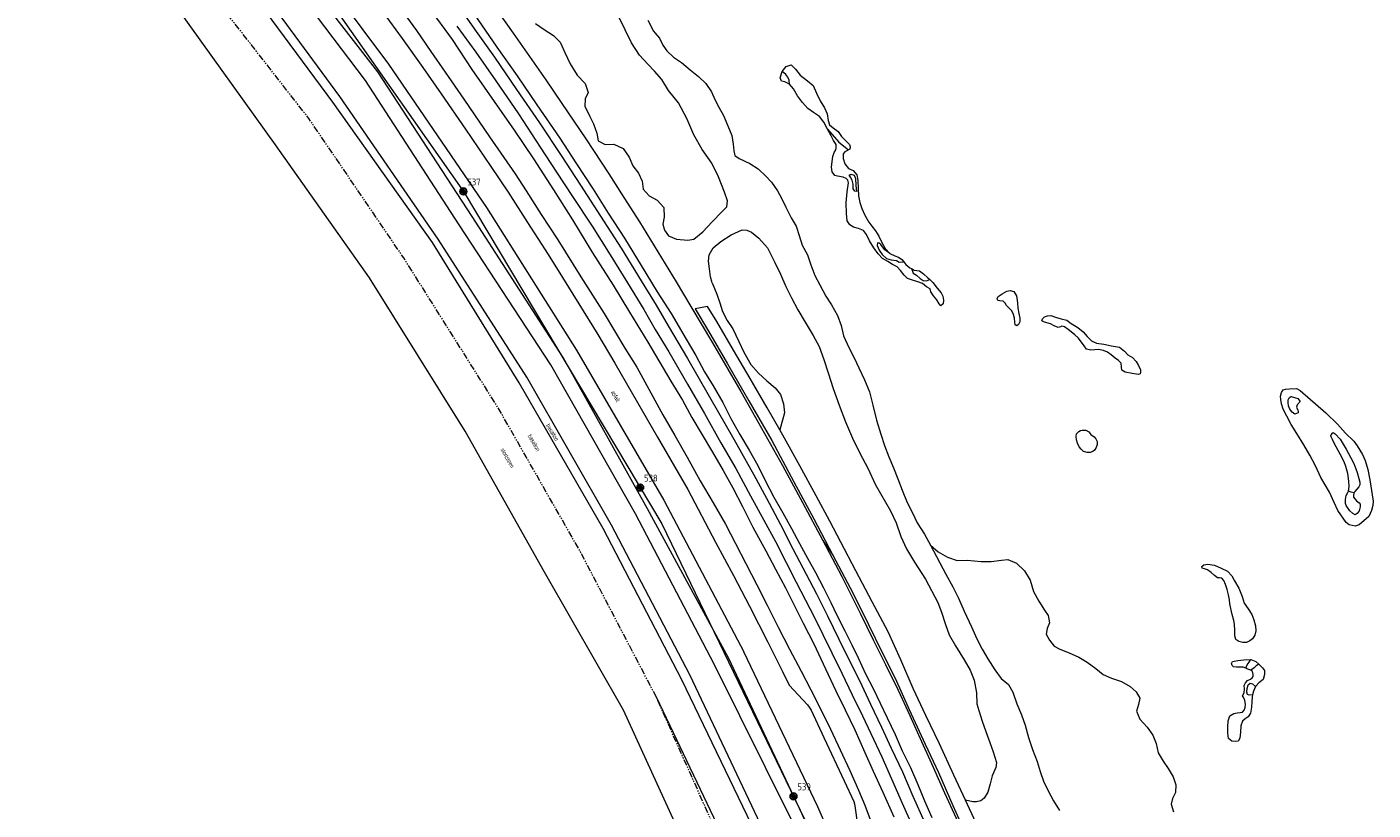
# Model space of a CAD drawing. Header units: metres. Extents: x 69428 to 72581, y 405279 to 408746.
# Tile 9 of 39: x 72034 to 72425, y 406655 to 406882. Entities that reach past the tile are written whole.
import ezdxf
from ezdxf.enums import TextEntityAlignment as Align

# ---------------------------------------------------------------- set-up
doc = ezdxf.new("R2010")
doc.units = ezdxf.units.M
doc.linetypes.add('PHANTOM2', pattern=[1.25, 0.625, -0.125, 0.125, -0.125, 0.125, -0.125])
for name, color, linetype, lineweight in [('BS-BINNENKRUINLIJN-KPN', 253, 'CONTINUOUS', 0), ('BS-BINNENTEENLIJN-KPN', 253, 'CONTINUOUS', 0), ('BS-Dijkpaal', 2, 'CONTINUOUS', 25), ('BS-Dijkpaal @ 0.5', 2, 'CONTINUOUS', 25), ('BS-Dijkpaal @ 1', 2, 'CONTINUOUS', 25), ('BS-Dijkpaalnr', 6, 'CONTINUOUS', 25), ('BS-KANT-KREUKELBERM', 35, 'PHANTOM2', 0), ('BS-KANT-VERHARDING', 253, 'CONTINUOUS', 0), ('BS-KRUINLIJN', 253, 'CONTINUOUS', 0), ('BS-OVERIG-KPN', 253, 'CONTINUOUS', 0), ('BS-OVERIGE-TEKSTEN', 253, 'CONTINUOUS', 0), ('BS-RASTER', 253, 'RASTER', 0), ('BS-SCHEIDINGSLIJN-TALUDBEKL', 253, 'CONTINUOUS', 0), ('BS-STORTSTEENLIJN', 253, 'CONTINUOUS', 0), ('BS-TUSSENBERM', 253, 'CONTINUOUS', 0), ('BS-WATERLIJN-KPN', 253, 'CONTINUOUS', 0), ('THEORETISCHE_NULLIJN', 1, 'CONTINUOUS', 0)]:
    doc.layers.add(name, color=color, linetype=linetype, lineweight=lineweight)
doc.styles.add('ISO', font='ISO')
doc.linetypes.add('RASTER', pattern='A,3,-2,[200,RASTER,S=0.75,R=0,X=0,Y=0],-2,3', length=10)

# ---------------------------------------------------------------- blocks, each defined once
blk = doc.blocks.new('132')
at = {"layer": 'BS-Dijkpaal'}
h = blk.add_hatch(color=256, dxfattribs=at)
h.paths.add_polyline_path([(0, 0), (0, 1, 0.414214), (-1, 0)])
h.paths.add_polyline_path([(1, 0), (0, 0), (0, -1, 0.414214)])
for p, q in [((-1, 0), (1, 0)), ((0, -1), (0, 1))]:
    blk.add_line(p, q, dxfattribs=at)
blk.add_circle((0, 0), 1, dxfattribs=at)
blk = doc.blocks.new('*U93')
at = {"layer": 'BS-Dijkpaal @ 0.5', "xscale": 0.5, "yscale": 0.5, "zscale": 0.5}
blk.add_blockref('132', (72212.145, 406748.296), dxfattribs=at)
at = {"layer": 'BS-Dijkpaal @ 1'}
blk.add_blockref('132', (72212.145, 406748.296), dxfattribs=at)
blk = doc.blocks.new('*U94')
at = {"layer": 'BS-Dijkpaal @ 0.5', "xscale": 0.5, "yscale": 0.5, "zscale": 0.5}
blk.add_blockref('132', (72160.856, 406834.14), dxfattribs=at)
at = {"layer": 'BS-Dijkpaal @ 1'}
blk.add_blockref('132', (72160.856, 406834.14), dxfattribs=at)
blk = doc.blocks.new('*U101')
at = {"layer": 'BS-Dijkpaal @ 0.5', "xscale": 0.5, "yscale": 0.5, "zscale": 0.5}
blk.add_blockref('132', (72256.619, 406658.776), dxfattribs=at)
at = {"layer": 'BS-Dijkpaal @ 1'}
blk.add_blockref('132', (72256.619, 406658.776), dxfattribs=at)

msp = doc.modelspace()

# ---------------------------------------------------------------- linework, layer by layer
at = {"layer": 'BS-BINNENKRUINLIJN-KPN'}
for points in [[(72141.414, 406888.735), (72147.264, 406880.838), (72151.442, 406874.713), (72155.549, 406868.682), (72160.971, 406860.916), (72168.45, 406849.963), (72175.86, 406839.214), (72179.027, 406834.268), (72183.468, 406827.453), (72188.216, 406820.086), (72194.96, 406809.35), (72201.665, 406798.737), (72207.661, 406788.682), (72211.134, 406783.145)], [(72164.021, 406885.496), (72170.52, 406875.99), (72176.44, 406867.67), (72182.131, 406859.267), (72188.802, 406849.558), (72193.431, 406842.465), (72198.462, 406834.826), (72202.901, 406827.866), (72207.592, 406820.609), (72212.438, 406812.644), (72217.09, 406805.044), (72221.146, 406798.702)], [(72221.146, 406798.702), (72225.509, 406791.271), (72228.263, 406786.563), (72230.837, 406781.854), (72233.32, 406777.808), (72236.084, 406772.993), (72238.48, 406768.302), (72241.036, 406763.691), (72243.804, 406759.089), (72246.235, 406754.658), (72248.332, 406750.551), (72250.946, 406745.462), (72253.512, 406740.964), (72256.052, 406736.439), (72258.39, 406732.104), (72260.708, 406727.77), (72262.976, 406723.668), (72265.333, 406719.222), (72267.44, 406714.993), (72269.234, 406711.289), (72271.539, 406706.719), (72273.583, 406702.695), (72275.403, 406698.886), (72277.546, 406694.244), (72279.733, 406690.026), (72281.771, 406685.818), (72283.828, 406681.488), (72286.081, 406676.664), (72288.174, 406671.957), (72290.523, 406667.138), (72292.709, 406662.171), (72294.614, 406657.462), (72296.749, 406652.655)], [(72211.134, 406783.145), (72218.748, 406769.408), (72222.222, 406763.363), (72225.752, 406757.14), (72229.587, 406750.198), (72233.323, 406743.838), (72236.92, 406737.63), (72239.803, 406732.069), (72242.768, 406726.241), (72245.998, 406720.109), (72248.997, 406714.175), (72252.169, 406707.842), (72255.458, 406701.424), (72258.847, 406695.052), (72261.649, 406689.632), (72263.791, 406685.465), (72267.337, 406678.239), (72272.957, 406666.216), (72275.51, 406660.593), (72277.268, 406656.178), (72279.132, 406651.269)]]:
    msp.add_lwpolyline(points, dxfattribs=at)
at = {"layer": 'BS-BINNENTEENLIJN-KPN'}
for points in [[(72150.949, 406887.244), (72157.578, 406878.157), (72163.329, 406869.496), (72169.761, 406860.222), (72175.585, 406851.917), (72181.204, 406843.633), (72186.967, 406834.629), (72192.553, 406825.911), (72198.284, 406816.35), (72204.299, 406806.932), (72209.042, 406799.113), (72214.317, 406790.417)], [(72214.317, 406790.417), (72221.006, 406779.104), (72224.381, 406773.59), (72227.131, 406768.586), (72230.148, 406763.59), (72233.078, 406758.547), (72236.177, 406753.203), (72239.003, 406748.238), (72241.825, 406742.816), (72244.853, 406736.781), (72248.559, 406729.942), (72251.404, 406724.654), (72254.283, 406719.218), (72256.762, 406714.375), (72259.412, 406708.985), (72262.469, 406702.993), (72265.913, 406695.749), (72268.864, 406689.383), (72271.635, 406683.832), (72274.361, 406678.028), (72277.269, 406671.454), (72279.719, 406666.02), (72282.559, 406659.948), (72285.712, 406652.82)], [(72265.11, 406732.936), (72268.042, 406728.717)], [(72268.042, 406728.717), (72273.971, 406717.56), (72278.418, 406708.571), (72282.353, 406700.493), (72286.065, 406692.995), (72290.154, 406683.988), (72294.764, 406673.861), (72298.647, 406665.671), (72302.875, 406656.077), (72307.196, 406646.467), (72312.242, 406634.677), (72316.602, 406623.947), (72320.528, 406614.416), (72324.835, 406603.316), (72327.775, 406595.816), (72331.488, 406585.753), (72334.789, 406577.019), (72338.601, 406566.796), (72341.939, 406558.021), (72344.398, 406551.2), (72347.099, 406542.889), (72348.713, 406537.668)]]:
    msp.add_lwpolyline(points, dxfattribs=at)
at = {"layer": 'BS-KANT-KREUKELBERM', "ltscale": 3, "flags": 128}
for points in [[(72216.836156, 406687.499767), (72194.736517, 406729.803652), (72170.854354, 406771.56263), (72143.5514, 406814.872102), (72116.055805, 406855.260709), (72086.699547, 406892.860601)], [(72236.354704, 406643.700017), (72216.836156, 406687.499767)]]:
    msp.add_lwpolyline(points, dxfattribs=at)
at = {"layer": 'BS-KANT-VERHARDING'}
for points in [[(72077.855226, 406949.988713), (72109.087068, 406911.310673), (72139.136694, 406871.00021), (72167.581341, 406829.496312), (72193.661638, 406788.127189), (72218.97327, 406744.596648), (72242.184368, 406700.684401)], [(72371.471979, 406273.440923), (72364.504681, 406322.863134), (72355.675805, 406371.714416), (72344.838717, 406420.525414), (72332.640272, 406467.705133), (72317.950145, 406516.535382), (72301.637942, 406563.321949), (72283.562675, 406610.003998), (72263.718836, 406655.715716), (72242.184368, 406700.684401)]]:
    msp.add_lwpolyline(points, dxfattribs=at)
at = {"layer": 'BS-KRUINLIJN'}
msp.add_lwpolyline([(72356.890179, 405876.611938), (72362.979973, 405925.919893), (72367.580538, 405975.729904), (72371.634594, 406024.795399), (72374.466459, 406073.499194), (72375.231919, 406123.876233), (72372.842935, 406174.168698), (72370.593472, 406223.478061), (72366.348564, 406273.188764), (72358.836929, 406321.597926), (72350.015846, 406371.315975), (72339.430679, 406419.432457), (72327.314166, 406467.304789), (72312.459289, 406514.96191), (72296.819866, 406563.325293), (72278.851837, 406608.03514), (72259.168858, 406653.571455), (72237.833154, 406698.741409), (72214.230625, 406742.094217), (72189.76905, 406786.037455), (72163.405719, 406826.87151), (72136.026636, 406868.819837), (72105.063883, 406908.72078)], dxfattribs=at)
at = {"layer": 'BS-OVERIG-KPN'}
for points in [[(72135.756, 406888.502), (72143.124, 406878.45), (72149.058, 406870.091), (72154.43, 406862.44), (72161.483, 406852.231), (72168.83, 406841.376), (72173.814, 406833.886), (72179.494, 406825.09), (72185.42, 406815.848), (72189.639, 406809.199), (72194.354, 406801.536), (72199.816, 406792.673), (72204.819, 406784.324), (72208.107, 406778.612)], [(72159.316, 406887.976), (72164.568, 406880.513), (72169.845, 406873.074), (72176.289, 406863.675), (72182.909, 406853.996), (72189.249, 406844.562), (72194.812, 406835.916), (72200.645, 406827.001), (72206.595, 406817.682), (72212.395, 406808.267), (72216.749, 406801.157), (72220.253, 406795.132)], [(72181.788, 406882.831), (72184.311, 406881.108), (72186.961, 406879.355), (72188.904, 406877.365), (72190.279, 406874.414), (72191.815, 406871.116), (72193.903, 406867.846), (72196.209, 406865.388), (72197.065, 406862.818), (72196.188, 406860.961), (72196.082, 406858.873), (72197.587, 406855.859), (72198.582, 406853.743), (72199.601, 406851.053), (72199.927, 406848.815), (72201.971, 406847.72), (72204.494, 406847.807), (72207.191, 406846.575), (72208.933, 406844.107), (72210.021, 406841.572), (72211.614, 406839.433), (72212.757, 406837.085), (72213.057, 406834.778), (72214.722, 406832.859), (72217.102, 406831.622), (72218.99, 406829.461), (72219.142, 406826.703), (72218.744, 406824.649), (72219.227, 406822.944), (72220.37, 406821.31), (72222.646, 406820.287), (72225.933, 406819.975), (72227.745, 406820.278), (72230.33, 406822.433), (72233.036, 406825.332), (72235.875, 406828.223), (72237.263, 406829.71), (72237.509, 406831.404), (72236.589, 406833.962), (72234.864, 406838.416), (72232.903, 406842.34), (72230.158, 406846.267), (72227.73, 406850.542), (72225.714, 406855.263), (72223.305, 406859.794), (72220.392, 406863.448), (72218.397, 406866.548), (72216.3, 406868.962), (72214.361, 406870.995), (72211.953, 406873.609), (72209.62, 406877.252), (72207.763, 406880.969), (72205.98, 406884.804)], [(72159.007, 406882.086), (72164.496, 406874.472), (72170.286, 406866.17), (72176.887, 406856.62), (72183.163, 406846.971), (72187.904, 406839.766), (72192.532, 406832.688), (72198.181, 406824.065), (72203.454, 406815.731), (72208.495, 406807.634), (72213.166, 406799.92), (72216.521, 406794.081)], [(72255.452, 406865.217), (72255.327, 406866.363), (72254.968, 406867.243), (72254.35, 406867.995), (72253.351, 406868.881)], [(72266.527, 406852.177), (72269.784, 406848.439)], [(72269.784, 406848.439), (72272.603, 406846.199)], [(72233.07, 406807.605), (72232.535, 406809.426), (72232.222, 406811.66), (72231.934, 406813.878), (72232.172, 406815.786), (72233.298, 406817.748), (72235.536, 406819.645), (72238.572, 406821.566), (72241.736, 406822.965), (72243.07, 406822.942), (72244.445, 406822.298), (72246.566, 406820.618), (72249.033, 406817.797)], [(72249.033, 406817.797), (72251.158, 406813.538), (72252.809, 406810.193), (72254.385, 406806.597), (72256.066, 406803.32), (72257.855, 406799.792), (72259.987, 406796.233), (72262.279, 406792.378), (72264.089, 406789.176), (72265.451, 406785.384), (72266.629, 406781.51), (72268.155, 406776.997), (72269.829, 406772.158), (72271.709, 406767.335), (72273.762, 406762.632), (72275.896, 406758.261), (72278.199, 406753.878), (72280.389, 406749.116), (72284.725, 406741.541), (72286.44, 406738.074), (72287.744, 406734.092), (72289.349, 406730.567), (72291.742, 406726.697), (72294.897, 406721.695), (72298.5, 406714.919), (72299.589, 406712.145), (72300.677, 406708.619), (72301.806, 406705.633), (72303.569, 406702.419), (72306.157, 406698.319), (72307.908, 406695.313), (72309.062, 406692.445), (72309.674, 406688.753), (72309.813, 406685.609), (72310.421, 406683.606), (72311.32, 406680.598), (72312.428, 406677.574), (72313.616, 406674.349), (72314.521, 406671.65), (72315.517, 406668.551), (72315.291, 406667.149), (72314.273, 406664.683), (72313.644, 406662.382), (72312.941, 406659.925), (72311.931, 406658.264), (72310.974, 406657.429), (72309.666, 406657.124), (72308.661, 406657.172), (72306.538, 406657.658)], [(72284.548, 406816.099), (72283.079, 406817.236), (72282.451, 406818.065), (72281.917, 406818.718), (72281.468, 406819.184), (72281.003, 406819.275), (72280.852, 406818.465), (72281.464, 406817.13), (72282.293, 406815.856), (72283.565, 406814.697), (72284.939, 406814.26), (72286.45, 406814.071), (72287.248, 406813.587), (72288.578, 406813.748)], [(72290.83, 406811.747), (72291.353, 406810.452), (72292.284, 406809.837), (72293.366, 406808.903), (72294.237, 406808.326), (72295.176, 406808.259), (72296.174, 406808.575)], [(72233.07, 406807.605), (72234.413, 406804.382), (72235.248, 406801.88), (72235.992, 406799.318), (72237.415, 406796.696), (72239.006, 406794.318), (72240.78, 406790.617), (72242.214, 406787.536), (72244.284, 406783.991), (72246.437, 406781.439), (72248.848, 406779.272), (72251.263, 406777.205), (72252.842, 406775.242), (72253.741, 406772.578), (72254.036, 406769.937), (72252.638, 406764.977)], [(72252.638, 406764.977), (72248.961, 406771.366), (72244.017, 406779.868), (72239.261, 406788.119), (72234.391, 406796.428), (72231.659, 406800.738), (72228.098, 406800.134)], [(72228.098, 406800.134), (72232.002, 406793.647), (72237.506, 406784.194), (72243.666, 406773.427), (72250.373, 406761.884), (72256.754, 406749.989), (72262.5, 406739.247), (72268.042, 406728.717)], [(72220.253, 406795.132), (72225.84, 406785.744), (72232.28, 406774.603), (72239.354, 406762.322), (72245.124, 406752.003), (72248.827, 406745.18), (72252.877, 406737.545), (72256.471, 406730.484), (72260.246, 406723.168), (72263.264, 406717.452), (72266.471, 406711.05), (72269.811, 406704.313), (72272.585, 406698.674), (72275.717, 406692.317), (72278.991, 406685.461), (72282.107, 406678.846), (72284.95, 406672.742), (72288.191, 406665.863), (72291.277, 406658.805), (72294.583, 406651.276)], [(72216.521, 406794.081), (72220.417, 406787.596), (72225.896, 406778.305), (72230.76, 406769.724), (72235.58, 406761.226), (72239.872, 406753.775), (72244.15, 406745.927), (72248.053, 406738.819), (72251.383, 406732.6), (72254.512, 406726.559), (72257.392, 406720.867), (72260.1, 406715.666), (72262.635, 406710.785), (72265.154, 406705.73), (72267.77, 406700.364), (72270.644, 406694.483), (72273.6, 406688.149), (72276.587, 406682.138), (72279.075, 406676.981), (72282.197, 406670.218), (72285, 406663.854), (72288.151, 406656.791), (72290.944, 406650.533)], [(72208.107, 406778.612), (72217.18, 406762.895), (72225.93, 406747.756), (72234.037, 406732.44), (72239.186, 406722.802), (72243.81, 406713.921), (72249.133, 406703.459), (72253.406, 406694.909), (72255.347, 406690.964), (72260.665, 406685.296), (72261.202, 406684.574), (72261.729, 406683.712), (72265.402, 406675.862), (72271.279, 406663.287), (72274.107, 406657.297), (72274.317, 406656.561), (72274.526, 406655.34), (72275.595, 406647.73)], [(72306.538, 406657.658), (72303.113, 406664.912), (72298.973, 406673.966), (72295.03, 406682.207), (72291.338, 406690.032), (72287.753, 406698.302), (72284.1, 406706.435), (72279.395, 406715.199), (72274.727, 406724.123), (72270.329, 406732.473), (72267.169, 406738.503), (72263.176, 406745.883), (72258.495, 406754.605), (72253.983, 406762.64), (72252.638, 406764.977)], [(72419.203, 406746.723), (72418.357, 406746.953), (72417.627, 406747.24)], [(72296.37, 406731.553), (72300.835, 406723.174), (72302.872, 406719.518), (72304.457, 406716.247), (72306.108, 406712.402), (72308.231, 406707.93), (72309.785, 406704.432), (72311.324, 406701.461), (72313.019, 406698.669), (72315.01, 406695.457), (72316.884, 406692.886), (72318.987, 406691.142), (72320.217, 406688.986), (72321.402, 406685.589), (72322.744, 406682.375), (72323.824, 406679.4), (72324.818, 406675.777), (72325.989, 406672.311), (72327.345, 406668.866), (72328.166, 406666.007), (72329.134, 406663.153), (72330.477, 406660.364), (72332.071, 406657.45), (72333.801, 406654.625)], [(72387.782, 406695.905), (72388.202, 406696.869), (72388.747, 406697.661), (72389.265, 406698.403)], [(72391.612, 406697.042), (72390.861, 406696.646), (72390.246, 406696.043), (72389.249, 406695.376)], [(72389.799, 406688.197), (72388.762, 406688.098), (72388.349, 406688.275), (72388.13, 406688.978), (72388.186, 406690.024), (72388.508, 406691.099), (72389.072, 406691.605), (72389.789, 406691.393), (72390.661, 406690.596)], [(72309.552, 406651.142), (72306.538, 406657.658)]]:
    msp.add_lwpolyline(points, dxfattribs=at)
for points in [[(72274.854, 406834.121), (72274.44, 406834.222), (72273.966, 406834.913), (72273.893, 406836.223), (72273.653, 406837.357), (72273.152, 406838.29), (72272.798, 406838.812), (72273.221, 406839.157), (72274.214, 406838.819), (72274.572, 406837.921), (72274.665, 406835.856)], [(72400.791, 406774.678), (72401.007, 406774.697), (72401.981, 406774.365), (72402.874, 406774.119), (72403.635, 406773.267), (72402.723, 406772.283), (72402.557, 406771.555), (72402.887, 406770.717), (72403.049, 406770.298), (72403.047, 406769.924), (72402.05, 406769.6), (72401.243, 406770.189), (72400.599, 406771.056), (72400.213, 406771.968), (72400.101, 406772.905), (72400.115, 406773.678), (72400.404, 406774.263), (72400.649, 406774.525)], [(72419.203, 406746.723), (72419.138, 406746.612), (72419.062, 406745.993), (72419.088, 406745.502), (72419.396, 406744.976), (72419.935, 406744.467), (72420.728, 406743.819), (72421.021, 406743.431), (72421.004, 406742.649), (72420.724, 406741.549), (72420.134, 406740.732), (72419.54, 406740.413), (72418.865, 406740.753), (72418.037, 406741.576), (72417.324, 406742.497), (72416.884, 406743.095), (72416.741, 406743.656), (72416.69, 406744.274), (72416.753, 406744.812), (72416.963, 406745.985), (72417.388, 406746.825), (72417.627, 406747.24), (72417.811, 406748.635), (72417.748, 406750.119), (72417.436, 406752.376), (72416.84, 406754.419), (72416.32, 406755.786), (72415.235, 406757.978), (72414.07, 406760.101), (72413.469, 406761.198), (72412.951, 406762.176), (72412.562, 406763.006), (72412.469, 406763.303), (72412.533, 406763.592), (72412.927, 406764.084), (72413.204, 406764.208), (72413.728, 406763.822), (72415.201, 406762.337), (72416.899, 406759.383), (72418.314, 406756.867), (72419.15, 406755.296), (72419.745, 406753.721), (72420.09, 406752.607), (72420.597, 406750.921), (72420.893, 406749.887), (72420.909, 406749.513), (72420.851, 406749.072), (72420.558, 406748.501), (72419.989, 406747.818), (72419.469, 406747.181)]]:
    msp.add_lwpolyline(points, close=True, dxfattribs=at)
at = {"layer": 'BS-RASTER', "flags": 128}
msp.add_lwpolyline([(72035.644, 407065.377), (72035.72, 407062.243), (72035.547, 407058.05), (72035.379, 407056.626), (72035.063, 407053.951), (72034.643, 407052.044), (72034.256, 407050.156), (72040.758, 407043.457), (72045.976, 407037.816), (72054.478, 407028.89), (72062.883, 407019.999), (72068.355, 407014.156), (72076.795, 407005.07), (72084.994, 406996.115), (72093.068, 406986.697), (72100.943, 406977.367), (72108.855, 406967.89), (72116.521, 406958.596), (72121.49, 406952.307), (72126.672, 406945.824), (72131.674, 406939.457), (72136.77, 406932.809), (72141.602, 406926.431), (72149.06, 406916.602), (72156.271, 406906.732), (72161.027, 406900.227), (72165.793, 406893.502), (72170.591, 406886.705), (72175.329, 406880.066), (72180.042, 406873.301), (72184.779, 406866.489), (72189.402, 406859.628), (72196.353, 406849.432), (72203.068, 406839.232), (72207.443, 406832.335), (72211.954, 406825.352), (72216.23, 406818.36), (72222.608, 406807.947), (72226.861, 406800.747), (72233.119, 406790.291), (72241.297, 406776.163), (72247.352, 406765.498), (72253.46, 406754.646), (72259.258, 406743.993), (72265.11, 406732.936), (72270.599, 406722.457), (72276.046, 406711.666), (72279.702, 406704.171), (72283.329, 406696.972), (72286.96, 406689.526), (72290.384, 406682.157), (72293.734, 406674.676), (72297.174, 406667.263), (72300.441, 406659.779), (72303.8, 406652.415), (72307.191, 406644.67), (72311.847, 406633.615), (72316.565, 406622.235), (72321.177, 406610.76), (72322.719, 406606.925), (72325.622, 406599.217), (72328.328, 406591.691), (72332.677, 406580.159), (72335.541, 406572.696), (72339.903, 406561.153), (72342.646, 406553.491), (72345.277, 406545.537), (72347.751, 406537.808), (72351.704, 406525.935), (72355.337, 406514.271), (72357.665, 406506.464), (72361.103, 406494.922), (72364.572, 406483.334), (72366.908, 406475.368), (72368.034, 406471.573), (72371.105, 406459.972), (72374.222, 406448.17), (72377.233, 406436.647), (72380.216, 406425.129), (72383.034, 406413.526), (72385.332, 406401.762), (72387.79, 406390.09), (72390.136, 406378.371), (72392.509, 406366.489), (72394.721, 406354.813), (72397.393, 406339.273), (72399.282, 406327.639), (72400.572, 406319.523), (72402.422, 406307.669), (72404.077, 406295.904), (72405.671, 406284.102), (72407.148, 406272.224), (72407.712, 406268.267), (72408.501, 406260.37), (72409.328, 406252.186), (72409.564, 406250), (72410.583, 406240.557), (72411.649, 406228.709), (72412.343, 406220.569), (72413.028, 406208.947), (72413.723, 406196.874), (72414.468, 406184.579), (72414.886, 406176.707), (72415.373, 406168.499), (72415.784, 406156.657), (72416.083, 406144.93), (72416.231, 406133.382), (72416.539, 406121.527), (72419.21, 406119.114), (72420.024, 406118.408), (72422.368, 406116.348), (72424.011, 406114.99), (72424.085, 406101.153), (72423.939, 406097.208), (72422.989, 406071.586), (72421.748, 406046.229), (72421.379, 406037.548), (72420.518, 406024.294), (72420.281, 406020.66), (72419.341, 406008.008), (72418.37, 405995.847), (72417.686, 405987.36), (72416.642, 405974.503), (72415.573, 405961.66), (72414.394, 405949.325), (72413.047, 405936.696), (72411.344, 405919.454), (72410.045, 405907.013), (72408.626, 405894.594), (72407.02, 405882.211), (72405.06, 405866.139), (72403.033, 405849.172), (72401.034, 405832.476), (72399, 405815.892), (72396.735, 405795.386), (72394.857, 405779.31), (72393.632, 405762.839), (72392.531, 405746.481), (72391.698, 405734.072), (72391.205, 405725.888), (72390.735, 405717.682), (72390.063, 405705.599), (72389.191, 405693.166), (72388.82, 405685.03), (72388.464, 405676.913), (72387.862, 405664.823), (72387.312, 405652.5), (72386.731, 405640.293), (72386.091, 405627.828), (72385.47, 405615.449), (72384.848, 405602.962), (72384.106055, 405589.794766)], dxfattribs=at)
at = {"layer": 'BS-SCHEIDINGSLIJN-TALUDBEKL'}
for points in [[(72341.863898, 405878.926748), (72347.825193, 405928.110406), (72353.129236, 405978.366247), (72357.449486, 406025.671712), (72359.984703, 406074.966778), (72360.819997, 406123.863979), (72359.683296, 406173.696912), (72356.831792, 406221.585096), (72351.736059, 406271.532366), (72344.942283, 406320.23266), (72335.900737, 406368.694143), (72325.94264, 406416.596775), (72313.818934, 406462.086515), (72299.391379, 406510.970478), (72282.913365, 406557.634385), (72265.25802, 406602.806904), (72245.713935, 406648.0334), (72224.24777, 406692.578342), (72224.246303, 406692.579794), (72201.418122, 406736.409468), (72177.019429, 406778.606649), (72151.939109, 406819.285946), (72122.986002, 406860.022547), (72092.97618, 406900.602093)], [(72344.472751, 405878.408335), (72350.8885, 405927.743336), (72355.961534, 405977.073661), (72359.681625, 406025.557314), (72361.762877, 406074.646602), (72362.883482, 406124.508254), (72361.789382, 406173.825964), (72358.851888, 406221.436034), (72353.751588, 406271.957784), (72346.935648, 406320.316714), (72338.04207, 406369.477663), (72328.203761, 406417.055082), (72315.9641, 406462.421056), (72301.193133, 406511.568827), (72285.039419, 406558.425101), (72267.321432, 406603.937441), (72247.963095, 406648.853814), (72226.546126, 406693.989799), (72203.832535, 406737.40389), (72179.267563, 406780.270607), (72153.560747, 406820.338618), (72124.990143, 406861.685599), (72095.295885, 406902.05153)], [(72237.474986, 406644.299564), (72216.836156, 406687.499767)]]:
    msp.add_lwpolyline(points, dxfattribs=at)
at = {"layer": 'BS-STORTSTEENLIJN', "flags": 128}
msp.add_lwpolyline([(72328.21909, 405929.113104), (72332.349457, 405985.365524), (72336.348467, 406037.835516), (72338.266885, 406085.193726), (72338.922696, 406130.801821), (72338.070678, 406177.260496), (72335.015506, 406220.628272), (72331.433505, 406269.550893), (72324.062266, 406317.156093), (72315.345246, 406364.906553), (72310.506424, 406410.070553), (72294.589431, 406459.005637), (72279.718467, 406505.142082), (72263.102554, 406553.485526), (72247.406562, 406593.471248), (72227.288334, 406639.928373), (72207.314175, 406683.767115), (72184.391806, 406723.77846), (72161.401203, 406764.678971), (72133.629397, 406809.073061), (72106.391837, 406847.648866), (72078.608089, 406886.289108)], dxfattribs=at)
at = {"layer": 'BS-TUSSENBERM'}
msp.add_lwpolyline([(72352.776011, 405877.101302), (72359.857691, 405926.310035), (72364.400125, 405975.583944), (72368.232067, 406024.91521), (72370.763697, 406074.092668), (72371.593137, 406124.046568), (72369.971982, 406174.16065), (72367.376267, 406223.190765), (72362.16148, 406273.051682), (72355.056061, 406321.11309), (72346.648908, 406371.467412), (72336.186629, 406418.964515), (72323.530508, 406465.451943), (72309.746157, 406514.171981), (72292.446889, 406561.521652), (72275.49761, 406606.535936), (72255.94116, 406652.17918), (72233.573362, 406697.122357), (72210.792216, 406740.647881), (72186.25511, 406783.847732), (72159.669405, 406824.44762), (72132.493175, 406866.279367), (72101.95197, 406906.669134)], dxfattribs=at)
at = {"layer": 'BS-WATERLIJN-KPN'}
for points in [[(72214.329, 406883.765), (72216.056, 406880.577), (72216.461, 406880.035), (72217.794, 406878.563), (72218.743, 406876.498), (72219.914, 406874.927), (72221.843, 406873.098), (72224.124, 406871.482), (72226.61, 406869.358), (72229.078, 406867.455), (72231.206, 406865.41), (72232.814, 406863.053), (72233.831, 406860.75), (72234.949, 406858.575), (72236.301, 406856.198), (72237.523, 406853.193), (72238.75, 406850.383), (72239.15, 406847.882), (72239.283, 406845.906), (72239.577, 406844.532), (72240.901, 406843.669), (72243.946, 406842.268), (72246.326, 406840.702), (72248.622, 406838.529), (72250.198, 406836.792), (72251.956, 406834.348), (72253.151, 406832.168), (72254.357, 406829.62)], [(72255.452, 406865.217), (72254.112, 406865.929), (72253.156, 406866.097), (72252.792, 406867.098), (72253.351, 406868.881)], [(72253.351, 406868.881), (72254.496, 406870.359), (72255.982, 406870.796), (72257.192, 406869.554), (72258.587, 406867.812), (72260.698, 406866.199), (72262.324, 406864.808), (72263.273, 406862.637), (72264.377, 406860.396), (72265.584, 406858.39), (72266.361, 406856.649), (72266.712, 406854.698), (72267.05, 406853.487), (72268.122, 406852.611), (72269.59, 406851.54), (72270.582, 406850.095)], [(72266.527, 406852.177), (72265.397, 406854.237), (72264.169, 406855.821), (72262.457, 406857.017), (72260.777, 406858.217), (72259.193, 406859.874), (72257.756, 406861.847), (72256.598, 406863.866), (72255.452, 406865.217)], [(72268.989, 406847.742), (72268.175, 406848.895), (72267.548, 406850.287), (72266.527, 406852.177)], [(72270.582, 406850.095), (72271.641, 406848.983), (72272.321, 406848.316), (72272.837, 406847.769), (72273.072, 406847.071), (72272.938, 406846.377), (72272.603, 406846.199)], [(72296.174, 406808.575), (72297.003, 406807.773), (72298.333, 406806.079), (72299.475, 406804.767), (72299.979, 406803.807), (72300.138, 406802.597), (72300.021, 406801.557), (72299.398, 406800.994), (72298.861, 406801.507), (72298.205, 406802.725), (72297.224, 406803.904), (72296.455, 406804.996), (72296.269, 406805.906), (72295.185, 406806.443), (72294.057, 406807.4), (72292.654, 406807.891), (72291.121, 406808.433), (72289.706, 406808.879), (72288.679, 406809.866), (72287.703, 406811.205), (72286.656, 406812.282), (72285.351, 406812.962), (72283.963, 406813.794), (72282.411, 406814.711), (72281.211, 406816.089), (72279.934, 406817.809), (72278.696, 406819.8), (72277.815, 406821.653), (72276.877, 406822.848), (72275.431, 406823.403), (72274.036, 406823.802), (72272.935, 406824.442), (72272.21, 406825.581), (72271.973, 406827.692), (72271.903, 406830.859), (72272.218, 406834.062), (72272.532, 406836.646), (72272.364, 406837.358), (72271.939, 406837.914), (72271.055, 406838.294), (72269.42, 406838.522), (72268.654, 406838.789), (72267.836, 406839.852), (72267.649, 406841.187), (72267.882, 406842.858), (72268.045, 406844.258), (72268.405, 406845.473), (72268.899, 406846.177), (72268.978, 406846.648), (72268.989, 406847.742)], [(72272.603, 406846.199), (72272.271, 406846.022), (72271.524, 406845.63), (72271.006, 406845.065), (72270.993, 406843.687), (72271.531, 406842.113), (72272.559, 406840.77), (72273.946, 406840.21), (72275.005, 406838.962), (72275.261, 406837.366), (72275.376, 406834.9), (72275.51, 406832.823), (72275.874, 406830.937), (72276.433, 406829.229), (72277.353, 406827.216), (72278.447, 406825.271), (72279.374, 406824.107), (72280.443, 406822.72), (72281.358, 406821.134), (72282.21, 406819.294), (72283.244, 406817.596), (72284.548, 406816.099)], [(72254.357, 406829.62), (72255.941, 406826.508), (72257.39, 406824.025), (72258.254, 406821.342), (72259.161, 406818.591), (72260.668, 406815.713), (72261.61, 406812.837), (72262.798, 406809.78), (72264.224, 406807.075), (72266.03, 406803.749), (72267.675, 406801.224), (72269.426, 406798.142), (72270.456, 406795.23), (72271.136, 406792.297), (72272.682, 406788.883), (72274.196, 406785.925), (72275.607, 406783.002), (72277.184, 406779.555), (72278.637, 406776.031), (72279.671, 406772.148), (72280.659, 406767.783), (72281.978, 406763.771), (72282.981, 406760.509), (72284.277, 406757.158), (72285.578, 406753.965), (72286.901, 406750.797), (72288.144, 406747.538), (72289.599, 406743.982), (72291.179, 406740.923), (72292.468, 406738.105), (72294.582, 406734.74), (72296.37, 406731.553)], [(72284.548, 406816.099), (72285.979, 406815.483), (72287.114, 406815.123), (72288.045, 406814.383), (72288.578, 406813.748)], [(72288.578, 406813.748), (72289.218, 406812.987), (72290.387, 406811.981), (72290.83, 406811.747)], [(72290.83, 406811.747), (72291.626, 406811.327), (72293.135, 406811.111), (72294.361, 406810.219), (72295.601, 406809.128), (72296.174, 406808.575)], [(72296.37, 406731.553), (72298.587, 406729.627), (72301.292, 406728.08), (72304.099, 406727.179), (72306.991, 406727.242), (72311.011, 406726.837), (72313.994, 406726.829), (72316.927, 406727.252), (72318.747, 406727.43), (72321.347, 406726.389), (72323.611, 406724.179), (72325.249, 406721.442), (72326.224, 406718.137), (72327.769, 406715.319), (72329.445, 406712.769), (72330.45, 406711.164), (72330.846, 406709.109), (72330.183, 406707.457), (72329.886, 406705.787), (72330.884, 406704.013), (72332.26, 406702.292), (72333.879, 406701.429), (72336.621, 406700.338), (72339.403, 406699.066), (72341.846, 406697.662), (72344.353, 406695.844), (72346.426, 406694.041), (72348.829, 406693.009), (72351.74, 406692.03), (72354.292, 406690.656), (72356.034, 406689.097), (72357.042, 406687.248), (72356.666, 406685.359), (72356.101, 406683.477), (72357.063, 406681.107), (72359.161, 406678.786), (72360.81, 406676.517), (72361.845, 406674.063), (72362.417, 406671.416), (72363.867, 406669.005), (72365.328, 406666.819), (72366.735, 406664.447), (72367.506, 406662.064), (72367.458, 406659.846), (72366.51, 406658.119), (72366.199, 406656.512), (72366.847, 406654.281)]]:
    msp.add_lwpolyline(points, dxfattribs=at)
for points in [[(72319.101, 406800.362), (72318.446, 406801.06), (72318.063, 406801.756), (72317.426, 406802.308), (72316.468, 406802.452), (72315.903, 406802.551), (72315.653, 406803.067), (72316.021, 406803.658), (72317.101, 406804.422), (72318.476, 406805.237), (72319.476, 406805.448), (72320.542, 406805.142), (72321.304, 406803.862), (72321.557, 406801.881), (72321.652, 406800.301), (72321.952, 406798.705), (72322.264, 406797.362), (72322.285, 406796.347), (72321.93, 406795.537), (72321.376, 406795.216), (72320.92, 406795.429), (72320.847, 406796.19), (72320.72, 406797.351), (72320.445, 406798.473), (72319.95, 406799.51)], [(72329.444, 406796.225), (72328.697, 406796.67), (72328.847, 406797.197), (72329.412, 406797.735), (72330.268, 406798.116), (72331.234, 406798.152), (72332.628, 406797.713), (72334.235, 406797.226), (72335.857, 406796.836), (72337.118, 406795.824), (72339.074, 406794.701), (72340.604, 406793.47), (72341.821, 406792.046), (72343.03, 406790.868), (72344.501, 406790.124), (72346.639, 406789.827), (72348.822, 406789.383), (72351.221, 406788.991), (72352.587, 406787.845), (72353.592, 406786.744), (72354.935, 406786.007), (72356.001, 406784.816), (72356.712, 406783.652), (72357.244, 406782.441), (72357.315, 406781.696), (72357.165, 406781.245), (72356.731, 406781.016), (72354.833, 406781.323), (72352.793, 406781.769), (72351.827, 406782.293), (72351.714, 406783.143), (72351.66, 406784.339), (72350.895, 406785.098), (72349.963, 406785.814), (72348.78, 406786.718), (72347.69, 406787.526), (72346.514, 406788.067), (72345.096, 406788.288), (72343.982, 406788.221), (72342.854, 406788.13), (72341.647, 406788.451), (72340.912, 406789.402), (72340.203, 406790.419), (72339.162, 406791.68), (72338.225, 406792.611), (72337.119, 406793.463), (72336.286, 406794.104), (72335.212, 406794.878), (72334.491, 406795.089), (72334.033, 406794.857), (72333.378, 406794.675), (72332.236, 406795.154), (72331.199, 406795.704)], [(72398.688, 406770.986), (72398.162, 406772.519), (72397.938, 406773.805), (72397.884, 406774.738), (72398.16, 406775.871), (72398.689, 406776.615), (72399.38, 406776.819), (72400.518, 406776.903), (72402.566, 406777.034), (72403.547, 406776.466), (72411.002, 406769.942), (72414.432, 406766.698), (72416.766, 406764.043), (72419.155, 406761.741), (72420.139, 406760.425), (72421.652, 406757.857), (72422.489, 406756.12), (72423.213, 406753.536), (72423.782, 406750.498), (72424.43, 406746.219), (72424.736, 406744.292), (72424.647, 406743.104), (72424.283, 406741.638), (72423.527, 406739.904), (72420.693, 406737.452), (72419.535, 406737.108), (72417.784, 406737.43), (72416.943, 406738.203), (72414.486, 406741.623), (72413.433, 406743.995), (72412.128, 406746.91), (72409.619, 406751.192), (72408.014, 406754.597), (72406.354, 406757.65), (72404.61, 406760.649), (72402.577, 406763.963), (72400.976, 406766.597), (72399.689, 406768.944)], [(72339.375, 406764.546), (72339.898, 406764.804), (72340.376, 406764.954), (72341.408, 406764.96), (72342.274, 406764.398), (72342.913, 406763.663), (72343.787, 406763.014), (72344.326, 406762.401), (72344.666, 406761.605), (72344.677, 406760.725), (72344.421, 406759.892), (72343.952, 406759.143), (72343.433, 406758.754), (72342.714, 406758.441), (72341.819, 406758.424), (72340.749, 406758.73), (72340.057, 406759.4), (72339.448, 406760.127), (72339.019, 406761.142), (72338.701, 406762.169), (72338.577, 406763.129), (72338.72, 406763.815), (72339.1, 406764.276)], [(72383.166, 406714.567), (72383.054, 406715.741), (72382.823, 406717.203), (72382.434, 406718.723), (72381.939, 406720.217), (72381.463, 406721.308), (72380.858, 406722.027), (72380.218, 406722.114), (72379.569, 406722.12), (72378.753, 406722.743), (72377.74, 406723.675), (72376.732, 406724.419), (72375.879, 406724.722), (72375.166, 406724.938), (72375.092, 406725.379), (72375.609, 406725.877), (72376.846, 406726.119), (72378.762, 406725.793), (72380.665, 406724.942), (72382.496, 406724.032), (72383.768, 406722.736), (72384.511, 406721.286), (72385.827, 406719.107), (72386.724, 406716.671), (72387.389, 406714.769), (72388.511, 406713.111), (72389.584, 406711.436), (72390.139, 406709.888), (72390.653, 406708.192), (72390.711, 406706.741), (72390.428, 406705.518), (72389.735, 406704.427), (72388.996, 406703.832), (72387.975, 406703.411), (72386.921, 406703.338), (72385.789, 406703.671), (72384.922, 406704.245), (72384.64, 406705.274), (72384.609, 406706.86), (72384.495, 406708.682), (72384.299, 406709.776), (72383.871, 406711.492)], [(72389.249, 406695.376), (72388.401, 406695.663), (72387.782, 406695.905), (72387.045, 406696.166), (72385.749, 406696.195), (72385.096, 406696.201), (72384.203, 406696.34), (72383.849, 406696.65), (72383.697, 406697.28), (72383.972, 406697.879), (72385.461, 406698.169), (72387.268, 406698.321), (72389.265, 406698.403), (72390.716, 406697.829), (72391.612, 406697.042), (72392.634, 406696.059), (72393.223, 406695.25), (72393.267, 406694.078), (72392.863, 406692.683), (72391.617, 406691.692), (72390.661, 406690.596), (72390.015, 406689.266), (72389.799, 406688.197), (72389.673, 406687.572), (72389.6, 406686.193), (72389.509, 406684.583), (72389.175, 406682.878), (72388.469, 406681.803), (72387.621, 406681.257), (72386.898, 406680.524), (72386.376, 406679.158), (72386.323, 406677.404), (72386.072, 406675.671), (72385.587, 406674.72), (72384.795, 406674.629), (72383.793, 406674.725), (72382.826, 406675.55), (72382.616, 406677.039), (72382.61, 406678.827), (72382.702, 406680.677), (72383.215, 406682.09), (72384.345, 406682.79), (72385.32, 406682.939), (72386.184, 406683.026), (72386.82, 406683.15), (72387.345, 406683.736), (72387.63, 406684.564), (72387.692, 406685.51), (72387.555, 406686.522), (72387.208, 406687.313), (72386.889, 406687.891), (72387.329, 406688.726), (72387.445, 406689.949), (72387.342, 406690.9), (72387.733, 406691.71), (72388.312, 406692.317), (72389.16, 406692.742), (72389.679, 406693.132), (72389.912, 406693.542), (72389.989, 406694.122), (72389.717, 406694.916)]]:
    msp.add_lwpolyline(points, close=True, dxfattribs=at)
at = {"layer": 'THEORETISCHE_NULLIJN'}
msp.add_lwpolyline([(72124.4, 406885.984), (72161.056, 406833.856), (72218.456, 406737.728), (72272.408, 406626.112), (72310.176, 406526.528), (72337.384, 406431.008), (72358.928, 406321.856)], dxfattribs=at)
msp.add_lwpolyline([(72124.4, 406885.984), (72161.056, 406833.856), (72218.456, 406737.728), (72272.408, 406626.112), (72310.176, 406526.528), (72337.384, 406431.008), (72358.928, 406321.856)], dxfattribs=at)

# ---------------------------------------------------------------- block references
at = {"layer": 'BS-Dijkpaal'}
for name in ['*U94', '*U93', '*U101']:
    msp.add_blockref(name, (0, 0), dxfattribs=at)

# ---------------------------------------------------------------- texts
at = {"layer": 'BS-Dijkpaalnr', "char_height": 2, "width": 9.44080876, "attachment_point": 7, "style": 'ISO'}
for s, insert in [(' 537{\\Fisocp|c0;\\P\\H0.2x; }', (72160.856, 406834.14)), (' 538{\\Fisocp|c0;\\P\\H0.2x; }', (72212.145, 406748.296)), (' 539{\\Fisocp|c0;\\P\\H0.2x; }', (72256.619, 406658.776))]:
    msp.add_mtext(s, dxfattribs=dict(at, insert=insert))
at = {"layer": 'BS-OVERIGE-TEKSTEN', "width": 0.68}
for s, rotation, p in [('asfalt', 300.176705, (72205.014887, 406774.785616)), ('basalton', 299.765282, (72181.378621, 406761.26792)), ('basalton', 300.037206, (72186.701976, 406764.312372)), ('stortsteen', 299.340472, (72173.664367, 406756.8561))]:
    msp.add_text(s, height=1.25, rotation=rotation, dxfattribs=at).set_placement(p, align=Align.MIDDLE)

doc.saveas('drawing.dxf')
